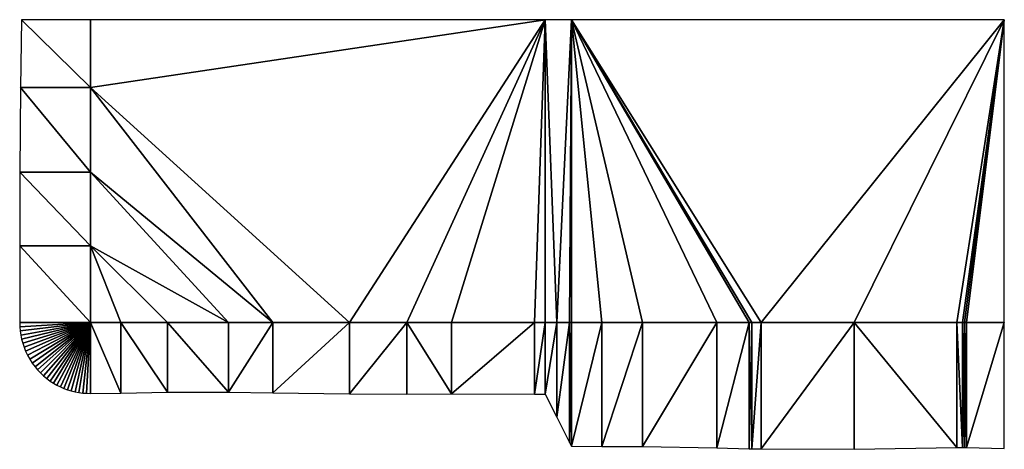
# Model space of a CAD drawing. Header units: metres. Extents: x 30502737 to 30502849, y 6949285 to 6949334.
import ezdxf

# ---------------------------------------------------------------- set-up
doc = ezdxf.new("R2010")
doc.units = ezdxf.units.M
doc.layers.add('162400', color=1, linetype='Continuous', lineweight=0)

msp = doc.modelspace()

# ---------------------------------------------------------------- linework, layer by layer
at = {"layer": '162400', "linetype": 'ByBlock', "lineweight": -2}
for points in [[(30502744.93, 6949326.28, 77.38), (30502737.06, 6949334.01, 81.32), (30502736.91, 6949326.28, 81.39)], [(30502744.93, 6949326.28, 77.38), (30502744.93, 6949334.01, 77.38), (30502737.06, 6949334.01, 81.32)], [(30502796.93, 6949334.01, 77.38), (30502744.93, 6949334.01, 77.38), (30502744.93, 6949326.28, 77.38)], [(30502796.93, 6949334.01, 77.38), (30502744.93, 6949326.28, 77.38), (30502774.55, 6949299.41, 77.38)], [(30502796.93, 6949334.01, 77.38), (30502774.55, 6949299.41, 77.38), (30502781.09, 6949299.41, 77.38)], [(30502796.93, 6949334.01, 77.38), (30502781.09, 6949299.41, 77.38), (30502786.22, 6949299.41, 77.38)], [(30502796.93, 6949334.01, 77.38), (30502786.22, 6949299.41, 77.38), (30502795.69, 6949299.41, 77.38)], [(30502796.93, 6949334.01, 77.38), (30502795.69, 6949299.41, 77.38), (30502796.93, 6949299.41, 77.38)], [(30502796.93, 6949334.01, 77.38), (30502796.93, 6949299.41, 77.38), (30502798.26, 6949299.41, 76.05)], [(30502799.93, 6949334.01, 74.38), (30502796.93, 6949334.01, 77.38), (30502798.26, 6949299.41, 76.05)], [(30502799.93, 6949334.01, 74.38), (30502798.26, 6949299.41, 76.05), (30502799.72, 6949299.41, 74.6)], [(30502799.93, 6949334.01, 74.38), (30502799.72, 6949299.41, 74.6), (30502799.93, 6949299.41, 74.38)], [(30502799.93, 6949334.01, 74.38), (30502799.93, 6949299.41, 74.38), (30502803.41, 6949299.41, 74.38)], [(30502799.93, 6949334.01, 74.38), (30502803.41, 6949299.41, 74.38), (30502808.04, 6949299.41, 74.38)], [(30502799.93, 6949334.01, 74.38), (30502808.04, 6949299.41, 74.38), (30502816.57, 6949299.41, 74.38)], [(30502799.93, 6949334.01, 74.38), (30502816.57, 6949299.41, 74.38), (30502820.24, 6949299.41, 74.38)], [(30502799.93, 6949334.01, 74.38), (30502820.24, 6949299.41, 74.38), (30502820.55, 6949299.41, 74.38)], [(30502799.93, 6949334.01, 74.38), (30502820.55, 6949299.41, 74.38), (30502821.61, 6949299.41, 74.38)], [(30502849.43, 6949334.01, 74.38), (30502799.93, 6949334.01, 74.38), (30502821.61, 6949299.41, 74.38)], [(30502849.43, 6949334.01, 74.38), (30502821.61, 6949299.41, 74.38), (30502832.28, 6949299.41, 74.38)], [(30502849.43, 6949334.01, 74.38), (30502832.28, 6949299.41, 74.38), (30502843.99, 6949299.41, 74.38)], [(30502849.43, 6949334.01, 74.38), (30502843.99, 6949299.41, 74.38), (30502844.66, 6949299.41, 74.38)], [(30502849.43, 6949334.01, 74.38), (30502844.66, 6949299.41, 74.38), (30502844.88, 6949299.41, 74.38)], [(30502849.43, 6949334.01, 74.38), (30502844.88, 6949299.41, 74.38), (30502845.11, 6949299.41, 74.38)], [(30502849.43, 6949334.01, 74.38), (30502845.11, 6949299.41, 74.38), (30502849.43, 6949299.41, 74.38)], [(30502744.93, 6949316.58, 77.38), (30502736.91, 6949326.28, 81.39), (30502736.87, 6949316.58, 81.41)], [(30502744.93, 6949316.58, 77.38), (30502744.93, 6949326.28, 77.38), (30502736.91, 6949326.28, 81.39)], [(30502774.55, 6949299.41, 77.38), (30502744.93, 6949326.28, 77.38), (30502765.77, 6949299.41, 77.38)], [(30502765.77, 6949299.41, 77.38), (30502744.93, 6949326.28, 77.38), (30502744.93, 6949316.58, 77.38)], [(30502744.93, 6949308.16, 77.38), (30502736.87, 6949316.58, 81.41), (30502736.84, 6949308.16, 81.43)], [(30502744.93, 6949308.16, 77.38), (30502744.93, 6949316.58, 77.38), (30502736.87, 6949316.58, 81.41)], [(30502765.77, 6949299.41, 77.38), (30502744.93, 6949316.58, 77.38), (30502760.72, 6949299.41, 77.38)], [(30502760.72, 6949299.41, 77.38), (30502744.93, 6949316.58, 77.38), (30502744.93, 6949308.16, 77.38)], [(30502736.84, 6949308.16, 81.43), (30502736.84, 6949299.41, 81.43), (30502744.93, 6949299.41, 77.38)], [(30502744.93, 6949308.16, 77.38), (30502736.84, 6949308.16, 81.43), (30502744.93, 6949299.41, 77.38)], [(30502748.42, 6949299.41, 77.38), (30502744.93, 6949308.16, 77.38), (30502744.93, 6949299.41, 77.38)], [(30502760.72, 6949299.41, 77.38), (30502744.93, 6949308.16, 77.38), (30502753.75, 6949299.41, 77.38)], [(30502753.75, 6949299.41, 77.38), (30502744.93, 6949308.16, 77.38), (30502748.42, 6949299.41, 77.38)], [(30502736.85, 6949298.93, 81.43), (30502744.93, 6949299.41, 77.38), (30502736.84, 6949299.41, 81.43)], [(30502736.89, 6949298.46, 81.43), (30502744.93, 6949299.41, 77.38), (30502736.85, 6949298.93, 81.43)], [(30502736.96, 6949297.98, 81.43), (30502744.93, 6949299.41, 77.38), (30502736.89, 6949298.46, 81.43)], [(30502737.06, 6949297.52, 81.43), (30502744.93, 6949299.41, 77.38), (30502736.96, 6949297.98, 81.43)], [(30502737.18, 6949297.06, 81.43), (30502744.93, 6949299.41, 77.38), (30502737.06, 6949297.52, 81.43)], [(30502737.33, 6949296.6, 81.43), (30502744.93, 6949299.41, 77.38), (30502737.18, 6949297.06, 81.43)], [(30502737.33, 6949296.6, 81.43), (30502737.51, 6949296.16, 81.43), (30502744.93, 6949299.41, 77.38)], [(30502737.73, 6949295.69, 81.43), (30502744.93, 6949299.41, 77.38), (30502737.51, 6949296.16, 81.43)], [(30502737.99, 6949295.23, 81.43), (30502744.93, 6949299.41, 77.38), (30502737.73, 6949295.69, 81.43)], [(30502738.28, 6949294.79, 81.43), (30502744.93, 6949299.41, 77.38), (30502737.99, 6949295.23, 81.43)], [(30502738.28, 6949294.79, 81.43), (30502738.59, 6949294.36, 81.43), (30502744.93, 6949299.41, 77.38)], [(30502738.89, 6949294, 81.43), (30502744.93, 6949299.41, 77.38), (30502738.59, 6949294.36, 81.43)], [(30502739.22, 6949293.65, 81.44), (30502744.93, 6949299.41, 77.38), (30502738.89, 6949294, 81.43)], [(30502739.56, 6949293.32, 81.44), (30502744.93, 6949299.41, 77.38), (30502739.22, 6949293.65, 81.44)], [(30502739.93, 6949293.02, 81.44), (30502744.93, 6949299.41, 77.38), (30502739.56, 6949293.32, 81.44)], [(30502740.31, 6949292.73, 81.44), (30502744.93, 6949299.41, 77.38), (30502739.93, 6949293.02, 81.44)], [(30502740.31, 6949292.73, 81.44), (30502740.71, 6949292.47, 81.44), (30502744.93, 6949299.41, 77.38)], [(30502741.09, 6949292.25, 81.44), (30502744.93, 6949299.41, 77.38), (30502740.71, 6949292.47, 81.44)], [(30502741.49, 6949292.05, 81.44), (30502744.93, 6949299.41, 77.38), (30502741.09, 6949292.25, 81.44)], [(30502741.9, 6949291.88, 81.44), (30502744.93, 6949299.41, 77.38), (30502741.49, 6949292.05, 81.44)], [(30502742.32, 6949291.73, 81.44), (30502744.93, 6949299.41, 77.38), (30502741.9, 6949291.88, 81.44)], [(30502742.74, 6949291.6, 81.43), (30502744.93, 6949299.41, 77.38), (30502742.32, 6949291.73, 81.44)], [(30502743.17, 6949291.5, 81.43), (30502744.93, 6949299.41, 77.38), (30502742.74, 6949291.6, 81.43)], [(30502743.61, 6949291.42, 81.43), (30502744.93, 6949299.41, 77.38), (30502743.17, 6949291.5, 81.43)], [(30502744.05, 6949291.36, 81.43), (30502744.93, 6949299.41, 77.38), (30502743.61, 6949291.42, 81.43)], [(30502744.49, 6949291.33, 81.42), (30502744.93, 6949299.41, 77.38), (30502744.05, 6949291.36, 81.43)], [(30502744.49, 6949291.33, 81.42), (30502744.93, 6949291.32, 81.42), (30502744.93, 6949299.41, 77.38)], [(30502748.42, 6949299.41, 77.38), (30502744.93, 6949299.41, 77.38), (30502748.42, 6949291.36, 81.4)], [(30502748.42, 6949291.36, 81.4), (30502744.93, 6949299.41, 77.38), (30502744.93, 6949291.32, 81.42)], [(30502753.75, 6949291.44, 81.36), (30502748.42, 6949299.41, 77.38), (30502748.42, 6949291.36, 81.4)], [(30502753.75, 6949299.41, 77.38), (30502748.42, 6949299.41, 77.38), (30502753.75, 6949291.44, 81.36)], [(30502760.72, 6949291.44, 81.36), (30502753.75, 6949299.41, 77.38), (30502753.75, 6949291.44, 81.36)], [(30502760.72, 6949299.41, 77.38), (30502753.75, 6949299.41, 77.38), (30502760.72, 6949291.44, 81.36)], [(30502765.77, 6949299.41, 77.38), (30502760.72, 6949291.44, 81.36), (30502765.77, 6949291.38, 81.39)], [(30502765.77, 6949299.41, 77.38), (30502760.72, 6949299.41, 77.38), (30502760.72, 6949291.44, 81.36)], [(30502774.55, 6949299.41, 77.38), (30502765.77, 6949291.38, 81.39), (30502774.55, 6949291.27, 81.45)], [(30502774.55, 6949299.41, 77.38), (30502765.77, 6949299.41, 77.38), (30502765.77, 6949291.38, 81.39)], [(30502781.09, 6949299.41, 77.38), (30502774.55, 6949291.27, 81.45), (30502781.09, 6949291.22, 81.47)], [(30502781.09, 6949299.41, 77.38), (30502774.55, 6949299.41, 77.38), (30502774.55, 6949291.27, 81.45)], [(30502786.22, 6949291.26, 81.46), (30502781.09, 6949299.41, 77.38), (30502781.09, 6949291.22, 81.47)], [(30502786.22, 6949299.41, 77.38), (30502781.09, 6949299.41, 77.38), (30502786.22, 6949291.26, 81.46)], [(30502795.69, 6949299.41, 77.38), (30502786.22, 6949299.41, 77.38), (30502786.22, 6949291.26, 81.46)], [(30502795.69, 6949299.41, 77.38), (30502786.22, 6949291.26, 81.46), (30502795.69, 6949291.24, 81.46)], [(30502795.69, 6949291.24, 81.46), (30502796.93, 6949291.23, 81.47), (30502796.93, 6949299.41, 77.38)], [(30502795.69, 6949299.41, 77.38), (30502795.69, 6949291.24, 81.46), (30502796.93, 6949299.41, 77.38)], [(30502798.26, 6949299.41, 76.05), (30502796.93, 6949299.41, 77.38), (30502796.93, 6949291.23, 81.47)], [(30502798.26, 6949299.41, 76.05), (30502796.93, 6949291.23, 81.47), (30502798.26, 6949288.59, 81.46)], [(30502799.72, 6949299.41, 74.6), (30502798.26, 6949288.59, 81.46), (30502799.72, 6949285.72, 81.44)], [(30502799.72, 6949299.41, 74.6), (30502798.26, 6949299.41, 76.05), (30502798.26, 6949288.59, 81.46)], [(30502799.72, 6949285.72, 81.44), (30502799.93, 6949285.28, 81.44), (30502799.93, 6949299.41, 74.38)], [(30502799.72, 6949285.72, 81.44), (30502799.93, 6949299.41, 74.38), (30502799.72, 6949299.41, 74.6)], [(30502803.41, 6949299.41, 74.38), (30502799.93, 6949299.41, 74.38), (30502799.93, 6949285.28, 81.44)], [(30502803.41, 6949299.41, 74.38), (30502799.93, 6949285.28, 81.44), (30502803.41, 6949285.27, 81.45)], [(30502808.04, 6949299.41, 74.38), (30502803.41, 6949285.27, 81.45), (30502808.04, 6949285.24, 81.46)], [(30502808.04, 6949299.41, 74.38), (30502803.41, 6949299.41, 74.38), (30502803.41, 6949285.27, 81.45)], [(30502816.57, 6949299.41, 74.38), (30502808.04, 6949285.24, 81.46), (30502816.57, 6949285.08, 81.54)], [(30502816.57, 6949299.41, 74.38), (30502808.04, 6949299.41, 74.38), (30502808.04, 6949285.24, 81.46)], [(30502820.24, 6949299.41, 74.38), (30502816.57, 6949285.08, 81.54), (30502820.24, 6949285, 81.58)], [(30502820.24, 6949299.41, 74.38), (30502816.57, 6949299.41, 74.38), (30502816.57, 6949285.08, 81.54)], [(30502820.55, 6949299.41, 74.38), (30502820.24, 6949285, 81.58), (30502820.55, 6949285, 81.59)], [(30502820.55, 6949299.41, 74.38), (30502820.24, 6949299.41, 74.38), (30502820.24, 6949285, 81.58)], [(30502821.61, 6949299.41, 74.38), (30502820.55, 6949285, 81.59), (30502821.61, 6949284.99, 81.59)], [(30502821.61, 6949299.41, 74.38), (30502820.55, 6949299.41, 74.38), (30502820.55, 6949285, 81.59)], [(30502832.28, 6949299.41, 74.38), (30502821.61, 6949284.99, 81.59), (30502832.28, 6949284.93, 81.62)], [(30502832.28, 6949299.41, 74.38), (30502821.61, 6949299.41, 74.38), (30502821.61, 6949284.99, 81.59)], [(30502843.99, 6949285.13, 81.52), (30502832.28, 6949299.41, 74.38), (30502832.28, 6949284.93, 81.62)], [(30502843.99, 6949299.41, 74.38), (30502832.28, 6949299.41, 74.38), (30502843.99, 6949285.13, 81.52)], [(30502844.66, 6949285.15, 81.51), (30502843.99, 6949299.41, 74.38), (30502843.99, 6949285.13, 81.52)], [(30502844.66, 6949299.41, 74.38), (30502843.99, 6949299.41, 74.38), (30502844.66, 6949285.15, 81.51)], [(30502844.88, 6949285.15, 81.51), (30502844.66, 6949299.41, 74.38), (30502844.66, 6949285.15, 81.51)], [(30502844.88, 6949299.41, 74.38), (30502844.66, 6949299.41, 74.38), (30502844.88, 6949285.15, 81.51)], [(30502845.11, 6949299.41, 74.38), (30502844.88, 6949285.15, 81.51), (30502845.11, 6949285.15, 81.51)], [(30502845.11, 6949299.41, 74.38), (30502844.88, 6949299.41, 74.38), (30502844.88, 6949285.15, 81.51)], [(30502845.11, 6949285.15, 81.51), (30502849.43, 6949285.01, 81.58), (30502849.43, 6949299.41, 74.38)], [(30502845.11, 6949299.41, 74.38), (30502845.11, 6949285.15, 81.51), (30502849.43, 6949299.41, 74.38)]]:
    msp.add_3dface(points, dxfattribs=at)

doc.saveas('drawing.dxf')
